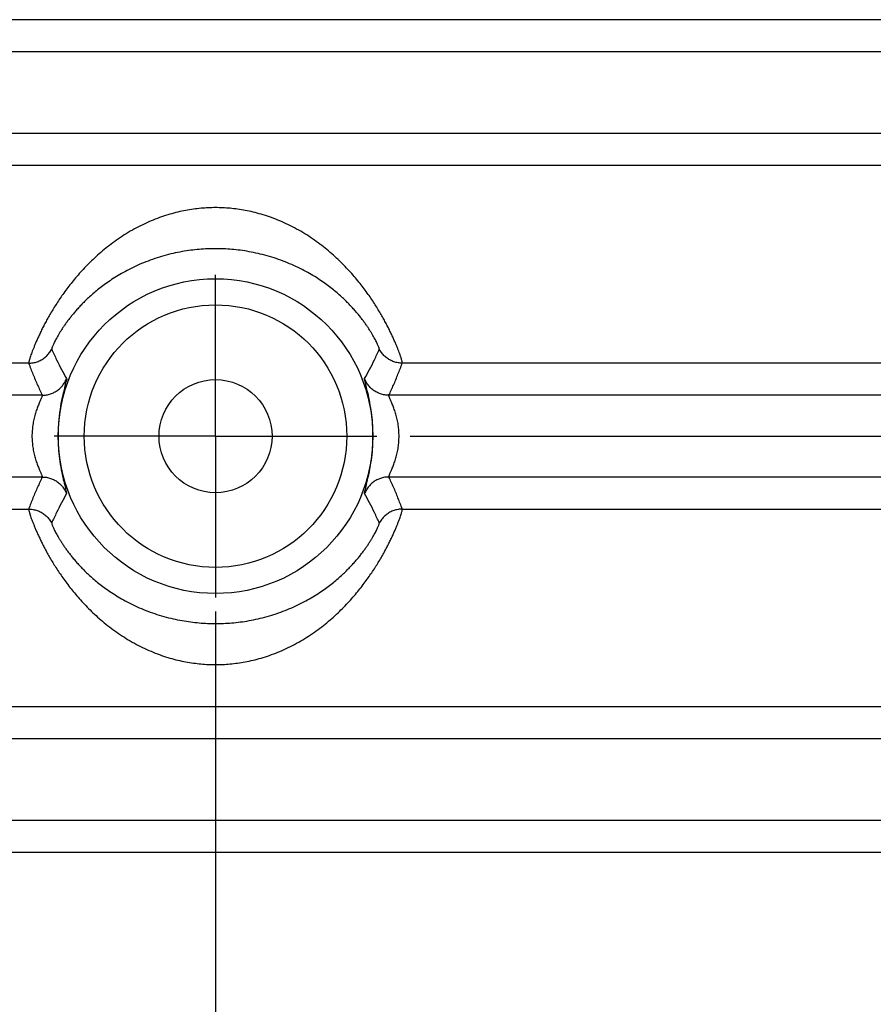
# Model space of a CAD drawing. Header units: inches. Extents: x 0 to 34, y 0 to 22.
# Tile 17 of 83: x 7.3 to 8.3, y 6.6 to 7.7. Entities that reach past the tile are written whole.
import ezdxf

# ---------------------------------------------------------------- set-up
doc = ezdxf.new("R2010")
doc.units = ezdxf.units.IN
doc.header["$LTSCALE"] = 1.87
doc.header["$MEASUREMENT"] = 0
doc.linetypes.add('CENTER', pattern=[0.6, 0.375, -0.075, 0.075, -0.075])
doc.layers.get('0').update_dxf_attribs({"linetype": 'CONTINUOUS'})
doc.layers.add('DEFAULT_1', color=7, linetype='CENTER')
doc.layers.add('DIMENSIONS', color=7, linetype='CONTINUOUS')
doc.styles.get("Standard").update_dxf_attribs({"font": 'txt', "width": 0.8})
doc.dimstyles.new('DIMSTYLE_1', dxfattribs={"dimtxt": 0.125, "dimasz": 0.18, "dimexe": 0.18, "dimexo": 0.0625, "dimgap": 0.09, "dimtad": 0, "dimtih": 1, "dimtoh": 1, "dimdec": 3, "dimzin": 4, "dimdsep": 46, "dimtxsty": 'STANDARD', "dimblk": '_FILLED', "dimblk1": '_FILLED', "dimblk2": '_FILLED', "dimcen": 0.09, "dimadec": 0, "dimazin": 0, "dimtp": 0.01, "dimtm": 0.01, "dimtfac": 1, "dimtdec": 3, "dimtofl": 0, "dimtmove": 0, "dimatfit": 3, "dimldrblk": '_FILLED', "dimfxl": 1, "dimtolj": 1, "dimtzin": 4, "dimarcsym": 0})

# ---------------------------------------------------------------- blocks, each defined once
blk = doc.blocks.new('_FILLED')
at = {"color": 0, "linetype": 'BYBLOCK'}
blk.add_solid([(0, 0), (-1, 0.1736), (-1, -0.1736)], dxfattribs=at)
blk = doc.blocks.new('*D0')
at = {"layer": 'DIMENSIONS', "color": 2, "linetype": 'CONTINUOUS'}
for p, q in [((7.5097, 7.0144), (7.5097, 4.6062)), ((5.7752, 5.4345), (5.7752, 4.6062)), ((5.7752, 4.7312), (5.4152, 4.7312)), ((7.5097, 4.7312), (7.8697, 4.7312))]:
    blk.add_line(p, q, dxfattribs=at)
at = {"layer": 'DIMENSIONS', "color": 2, "linetype": 'CONTINUOUS', "xscale": 0.18, "yscale": 0.18, "zscale": 0.18}
blk.add_blockref('_FILLED', (5.7752, 4.7312), dxfattribs=at)
at = {"layer": 'DIMENSIONS', "color": 2, "linetype": 'CONTINUOUS', "xscale": 0.18, "yscale": 0.18, "zscale": 0.18, "rotation": 180}
blk.add_blockref('_FILLED', (7.5097, 4.7312), dxfattribs=at)
at = {"layer": 'DIMENSIONS', "color": 2, "linetype": 'CONTINUOUS', "width": 0.8}
for s, p in [('[', (6.6112, 4.6687)), (']', (7.2112, 4.6687)), ('1.735', (5.9862, 4.6687)), ('44.06', (6.7112, 4.6687))]:
    blk.add_text(s, height=0.125, dxfattribs=at).set_placement(p)
blk = doc.blocks.new('*D2')
at = {"layer": 'DIMENSIONS', "color": 2, "linetype": 'CONTINUOUS'}
for p, q in [((7.7337, 7.2162), (10.1193, 7.2162)), ((9.9943, 7.2162), (9.9943, 6.5597)), ((9.9943, 5.4812), (9.9943, 6.3097)), ((9.2666, 5.4812), (10.1193, 5.4812))]:
    blk.add_line(p, q, dxfattribs=at)
at = {"layer": 'DIMENSIONS', "color": 2, "linetype": 'CONTINUOUS', "xscale": 0.18, "yscale": 0.18, "zscale": 0.18}
for p, rotation in [((9.9943, 7.2162), 90), ((9.9943, 5.4812), 270)]:
    blk.add_blockref('_FILLED', p, dxfattribs=dict(at, rotation=rotation))
at = {"layer": 'DIMENSIONS', "color": 2, "linetype": 'CONTINUOUS', "width": 0.8}
for s, p in [('[', (9.9568, 6.3722)), (']', (10.5568, 6.3722)), ('1.735', (9.3318, 6.3722)), ('44.07', (10.0568, 6.3722))]:
    blk.add_text(s, height=0.125, dxfattribs=at).set_placement(p)

msp = doc.modelspace()

# ---------------------------------------------------------------- linework, layer by layer
at = {"color": 7, "linetype": 'CONTINUOUS'}
for p, q in [((9.1951, 7.6951), (5.8243, 7.6951)), ((9.128, 7.6582), (5.8914, 7.6582)), ((9.128, 7.5642), (5.8914, 7.5642)), ((9.1951, 7.5273), (5.8243, 7.5273)), ((7.2947, 7.3001), (6.2286, 7.3001)), ((8.7908, 7.3001), (7.7246, 7.3001)), ((7.3103, 7.2632), (6.4812, 7.2632)), ((8.5382, 7.2632), (7.7091, 7.2632)), ((7.3287, 7.2218), (7.3287, 7.2114)), ((7.6907, 7.2106), (7.6907, 7.221)), ((7.3103, 7.1692), (6.4812, 7.1692)), ((8.5382, 7.1692), (7.7091, 7.1692)), ((6.2286, 7.1323), (7.2947, 7.1323)), ((7.7246, 7.1323), (8.7908, 7.1323)), ((5.8243, 6.9051), (9.1951, 6.9051)), ((9.128, 6.8682), (5.8914, 6.8682)), ((9.128, 6.7742), (5.8914, 6.7742)), ((9.1951, 6.7373), (5.8243, 6.7373))]:
    msp.add_line(p, q, dxfattribs=at)
for radius in [0.181, 0.151, 0.065]:
    msp.add_circle((7.5097, 7.2162), radius, dxfattribs=at)
for points, knots in [([(7.5097, 7.479), (7.5069, 7.479), (7.5014, 7.4788), (7.4929, 7.4783), (7.4842, 7.4773), (7.4753, 7.4758), (7.4662, 7.4739), (7.4569, 7.4714), (7.4475, 7.4684), (7.4379, 7.4648), (7.4282, 7.4606), (7.4187, 7.4558), (7.4093, 7.4505), (7.4003, 7.4448), (7.3917, 7.4387), (7.3836, 7.4325), (7.3759, 7.426), (7.3688, 7.4195), (7.3621, 7.413), (7.3559, 7.4064), (7.3501, 7.3999), (7.3448, 7.3935), (7.3398, 7.3871), (7.3352, 7.3809), (7.3309, 7.3748), (7.327, 7.3689), (7.3233, 7.3631), (7.32, 7.3575), (7.3169, 7.3521), (7.314, 7.3469), (7.3114, 7.3419), (7.3091, 7.3372), (7.3069, 7.3326), (7.3049, 7.3283), (7.3031, 7.3243), (7.3016, 7.3205), (7.3002, 7.3171), (7.2989, 7.3139), (7.2979, 7.311), (7.2969, 7.3084), (7.2962, 7.3062), (7.2956, 7.3043), (7.2952, 7.3027), (7.2949, 7.3015), (7.2947, 7.3007), (7.2947, 7.3003), (7.2947, 7.3001)], [0, 0, 0, 0, 0.027598, 0.055937, 0.085109, 0.115204, 0.146314, 0.178523, 0.211842, 0.246184, 0.281453, 0.317374, 0.353489, 0.389321, 0.424531, 0.458959, 0.492443, 0.524837, 0.556125, 0.586319, 0.615425, 0.643445, 0.670397, 0.696308, 0.721195, 0.745057, 0.767901, 0.789738, 0.810575, 0.83041, 0.84924, 0.867067, 0.883886, 0.899678, 0.914426, 0.928107, 0.940695, 0.952156, 0.962459, 0.971572, 0.979468, 0.98612, 0.991508, 0.995617, 0.998439, 1, 1, 1, 1]), ([(7.7246, 7.3001), (7.7247, 7.3003), (7.7246, 7.3007), (7.7245, 7.3015), (7.7242, 7.3027), (7.7238, 7.3043), (7.7232, 7.3062), (7.7224, 7.3084), (7.7215, 7.311), (7.7205, 7.3139), (7.7192, 7.3171), (7.7178, 7.3205), (7.7162, 7.3243), (7.7145, 7.3283), (7.7125, 7.3326), (7.7103, 7.3372), (7.7079, 7.3419), (7.7053, 7.3469), (7.7025, 7.3521), (7.6994, 7.3575), (7.696, 7.3631), (7.6924, 7.3689), (7.6885, 7.3748), (7.6842, 7.3809), (7.6796, 7.3871), (7.6746, 7.3934), (7.6693, 7.3999), (7.6635, 7.4064), (7.6573, 7.4129), (7.6506, 7.4195), (7.6435, 7.426), (7.6358, 7.4324), (7.6277, 7.4387), (7.6191, 7.4447), (7.6101, 7.4505), (7.6007, 7.4557), (7.5912, 7.4605), (7.5815, 7.4648), (7.5719, 7.4684), (7.5624, 7.4714), (7.5531, 7.4739), (7.5441, 7.4758), (7.5352, 7.4773), (7.5265, 7.4783), (7.518, 7.4788), (7.5124, 7.479), (7.5097, 7.479)], [0, 0, 0, 0, 0.00156, 0.00438, 0.008486, 0.01387, 0.020519, 0.028411, 0.037522, 0.047825, 0.059288, 0.071882, 0.085575, 0.100339, 0.116151, 0.132989, 0.150833, 0.169667, 0.189493, 0.210311, 0.23212, 0.254923, 0.278737, 0.303582, 0.329466, 0.356395, 0.384396, 0.413489, 0.443688, 0.474982, 0.507357, 0.540802, 0.575268, 0.610527, 0.646324, 0.682406, 0.718384, 0.753785, 0.788183, 0.821452, 0.853606, 0.884673, 0.914744, 0.94392, 0.972304, 1, 1, 1, 1]), ([(7.5097, 7.4318), (7.5066, 7.4318), (7.5004, 7.4316), (7.4908, 7.431), (7.4811, 7.43), (7.471, 7.4284), (7.4607, 7.4264), (7.4503, 7.4237), (7.4398, 7.4205), (7.4295, 7.4167), (7.4196, 7.4126), (7.4104, 7.4081), (7.4018, 7.4034), (7.3939, 7.3987), (7.3867, 7.3939), (7.3801, 7.3892), (7.3741, 7.3845), (7.3687, 7.38), (7.3637, 7.3755), (7.3592, 7.3712), (7.355, 7.367), (7.3512, 7.3629), (7.3478, 7.3589), (7.3446, 7.3551), (7.3416, 7.3514), (7.3389, 7.3478), (7.3365, 7.3444), (7.3342, 7.3411), (7.3322, 7.3379), (7.3303, 7.335), (7.3286, 7.3321), (7.3271, 7.3295), (7.3258, 7.327), (7.3246, 7.3248), (7.3237, 7.3227), (7.3228, 7.321), (7.3222, 7.3194), (7.3217, 7.3182), (7.3214, 7.3172), (7.3212, 7.3165), (7.3212, 7.3162), (7.3212, 7.3161)], [0, 0, 0, 0, 0.039491, 0.080183, 0.122191, 0.165634, 0.210614, 0.256884, 0.303913, 0.351011, 0.397161, 0.441354, 0.483177, 0.522559, 0.559439, 0.593928, 0.626229, 0.656545, 0.685028, 0.711818, 0.737073, 0.760924, 0.783457, 0.804764, 0.824937, 0.844031, 0.862086, 0.879136, 0.895196, 0.910262, 0.92432, 0.93734, 0.949288, 0.960126, 0.969799, 0.978236, 0.985365, 0.991129, 0.995482, 0.998419, 1, 1, 1, 1]), ([(7.6981, 7.3161), (7.6982, 7.3162), (7.6982, 7.3165), (7.698, 7.3172), (7.6977, 7.3182), (7.6972, 7.3194), (7.6965, 7.321), (7.6957, 7.3227), (7.6947, 7.3248), (7.6936, 7.327), (7.6922, 7.3295), (7.6907, 7.3321), (7.6891, 7.3349), (7.6872, 7.3379), (7.6852, 7.3411), (7.6829, 7.3444), (7.6804, 7.3478), (7.6777, 7.3514), (7.6748, 7.3551), (7.6716, 7.3589), (7.6681, 7.3629), (7.6643, 7.3669), (7.6602, 7.3712), (7.6557, 7.3755), (7.6507, 7.3799), (7.6453, 7.3845), (7.6393, 7.3891), (7.6328, 7.3939), (7.6256, 7.3986), (7.6177, 7.4034), (7.6091, 7.408), (7.5998, 7.4125), (7.5899, 7.4167), (7.5796, 7.4205), (7.5692, 7.4237), (7.5587, 7.4263), (7.5484, 7.4284), (7.5383, 7.43), (7.5286, 7.431), (7.519, 7.4316), (7.5128, 7.4318), (7.5097, 7.4318)], [0, 0, 0, 0, 0.001579, 0.004509, 0.008854, 0.014609, 0.021731, 0.030162, 0.039834, 0.050671, 0.062615, 0.07563, 0.089683, 0.104744, 0.120801, 0.13785, 0.1559, 0.174988, 0.195157, 0.216456, 0.238965, 0.26279, 0.28803, 0.314784, 0.343213, 0.373489, 0.405763, 0.440197, 0.476994, 0.516344, 0.558243, 0.602397, 0.648479, 0.695725, 0.742965, 0.789253, 0.834212, 0.877631, 0.91962, 0.960352, 1, 1, 1, 1]), ([(7.2947, 7.3001), (7.2956, 7.3001), (7.2972, 7.3002), (7.2997, 7.3005), (7.3022, 7.301), (7.3045, 7.3017), (7.3069, 7.3027), (7.3091, 7.3038), (7.3113, 7.3051), (7.3133, 7.3065), (7.3152, 7.3081), (7.3169, 7.3099), (7.3185, 7.3118), (7.32, 7.3139), (7.3208, 7.3153), (7.3212, 7.3161)], [0, 0, 0, 0, 0.076925, 0.153853, 0.230785, 0.307717, 0.38465, 0.461582, 0.538513, 0.61544, 0.692363, 0.769281, 0.846194, 0.9231, 1, 1, 1, 1]), ([(7.3212, 7.3161), (7.323, 7.312), (7.3267, 7.3042), (7.3324, 7.293), (7.3363, 7.2858), (7.3383, 7.2824)], [0, 0, 0, 0, 0.352905, 0.685417, 1, 1, 1, 1]), ([(7.6811, 7.2824), (7.683, 7.2858), (7.687, 7.293), (7.6927, 7.3042), (7.6963, 7.312), (7.6981, 7.3161)], [0, 0, 0, 0, 0.314594, 0.647096, 1, 1, 1, 1]), ([(7.7246, 7.3001), (7.7238, 7.3001), (7.7221, 7.3002), (7.7197, 7.3005), (7.7172, 7.301), (7.7148, 7.3017), (7.7125, 7.3027), (7.7103, 7.3038), (7.7081, 7.3051), (7.7061, 7.3065), (7.7042, 7.3081), (7.7024, 7.3099), (7.7008, 7.3118), (7.6994, 7.3139), (7.6985, 7.3153), (7.6981, 7.3161)], [0, 0, 0, 0, 0.076924, 0.153852, 0.230782, 0.307714, 0.384647, 0.461579, 0.538509, 0.615436, 0.69236, 0.769279, 0.846192, 0.923099, 1, 1, 1, 1]), ([(7.2947, 7.3001), (7.2963, 7.2958), (7.2996, 7.2874), (7.3048, 7.2751), (7.3085, 7.2671), (7.3103, 7.2632)], [0, 0, 0, 0, 0.342054, 0.675526, 1, 1, 1, 1]), ([(7.7091, 7.2632), (7.7109, 7.2671), (7.7146, 7.2751), (7.7197, 7.2874), (7.723, 7.2958), (7.7246, 7.3001)], [0, 0, 0, 0, 0.324469, 0.65794, 1, 1, 1, 1]), ([(7.3103, 7.2632), (7.3111, 7.2632), (7.3127, 7.2632), (7.3151, 7.2635), (7.3175, 7.264), (7.3198, 7.2647), (7.322, 7.2655), (7.3242, 7.2666), (7.3263, 7.2678), (7.3283, 7.2691), (7.3301, 7.2706), (7.3319, 7.2723), (7.3335, 7.2741), (7.3349, 7.276), (7.3362, 7.278), (7.3373, 7.2801), (7.338, 7.2816), (7.3383, 7.2824)], [0, 0, 0, 0, 0.066663, 0.133331, 0.200002, 0.266676, 0.333352, 0.400029, 0.466706, 0.533382, 0.600056, 0.666727, 0.733393, 0.800054, 0.86671, 0.933358, 1, 1, 1, 1]), ([(7.3383, 7.2824), (7.3388, 7.2815), (7.337, 7.2777), (7.336, 7.2709), (7.3329, 7.2598), (7.3306, 7.2464), (7.3291, 7.2334), (7.3287, 7.225), (7.3287, 7.2218)], [0, 0, 0, 0, 0.047885, 0.172094, 0.36191, 0.593963, 0.843089, 1, 1, 1, 1]), ([(7.6907, 7.221), (7.6907, 7.2238), (7.6904, 7.2309), (7.6893, 7.2422), (7.6873, 7.2545), (7.6852, 7.2652), (7.6828, 7.2736), (7.6819, 7.2788), (7.6807, 7.2817), (7.6811, 7.2824)], [0, 0, 0, 0, 0.13256, 0.344518, 0.548336, 0.729426, 0.872157, 0.963823, 1, 1, 1, 1]), ([(7.7091, 7.2632), (7.7083, 7.2632), (7.7067, 7.2632), (7.7043, 7.2635), (7.7019, 7.264), (7.6996, 7.2647), (7.6974, 7.2655), (7.6952, 7.2666), (7.6931, 7.2678), (7.6911, 7.2691), (7.6892, 7.2706), (7.6875, 7.2723), (7.6859, 7.2741), (7.6844, 7.276), (7.6832, 7.278), (7.682, 7.2801), (7.6814, 7.2816), (7.6811, 7.2824)], [0, 0, 0, 0, 0.066658, 0.133322, 0.19999, 0.266661, 0.333334, 0.40001, 0.466686, 0.533361, 0.600036, 0.666708, 0.733376, 0.80004, 0.8667, 0.933353, 1, 1, 1, 1]), ([(7.3103, 7.2632), (7.3104, 7.2631), (7.3103, 7.2629), (7.3103, 7.2624), (7.31, 7.2618), (7.3097, 7.2609), (7.3092, 7.2598), (7.3086, 7.2585), (7.3079, 7.2569), (7.3071, 7.2551), (7.3063, 7.253), (7.3054, 7.2508), (7.3044, 7.2483), (7.3035, 7.2456), (7.3026, 7.2428), (7.3017, 7.2398), (7.301, 7.2368), (7.3003, 7.2337), (7.2997, 7.2306), (7.2993, 7.2274), (7.2989, 7.2242), (7.2987, 7.221), (7.2985, 7.2178), (7.2985, 7.2146), (7.2987, 7.2114), (7.2989, 7.2082), (7.2993, 7.205), (7.2997, 7.2018), (7.3003, 7.1987), (7.301, 7.1956), (7.3017, 7.1926), (7.3026, 7.1896), (7.3035, 7.1868), (7.3044, 7.1842), (7.3054, 7.1817), (7.3063, 7.1794), (7.3071, 7.1773), (7.3079, 7.1755), (7.3086, 7.1739), (7.3092, 7.1726), (7.3097, 7.1715), (7.31, 7.1706), (7.3103, 7.17), (7.3103, 7.1696), (7.3104, 7.1693), (7.3103, 7.1692)], [0, 0, 0, 0, 0.002373, 0.00687, 0.013829, 0.023387, 0.035617, 0.050556, 0.068207, 0.088533, 0.111418, 0.136642, 0.163925, 0.192948, 0.22337, 0.254837, 0.286974, 0.319484, 0.35222, 0.385064, 0.41792, 0.450757, 0.483579, 0.516395, 0.549217, 0.582053, 0.614908, 0.647752, 0.680488, 0.712998, 0.745135, 0.776604, 0.807027, 0.836051, 0.863337, 0.888562, 0.91145, 0.931778, 0.949434, 0.964376, 0.976609, 0.986168, 0.993129, 0.997627, 1, 1, 1, 1]), ([(7.7091, 7.1692), (7.709, 7.1693), (7.709, 7.1696), (7.7091, 7.17), (7.7093, 7.1706), (7.7097, 7.1715), (7.7102, 7.1726), (7.7107, 7.1739), (7.7114, 7.1755), (7.7122, 7.1773), (7.7131, 7.1794), (7.714, 7.1817), (7.7149, 7.1842), (7.7159, 7.1868), (7.7168, 7.1896), (7.7176, 7.1926), (7.7184, 7.1956), (7.7191, 7.1987), (7.7197, 7.2018), (7.7201, 7.205), (7.7205, 7.2082), (7.7207, 7.2114), (7.7208, 7.2146), (7.7208, 7.2178), (7.7207, 7.221), (7.7205, 7.2242), (7.7201, 7.2274), (7.7197, 7.2306), (7.7191, 7.2337), (7.7184, 7.2368), (7.7176, 7.2398), (7.7168, 7.2428), (7.7159, 7.2456), (7.7149, 7.2483), (7.714, 7.2508), (7.7131, 7.253), (7.7122, 7.2551), (7.7114, 7.2569), (7.7107, 7.2585), (7.7102, 7.2598), (7.7097, 7.2609), (7.7093, 7.2618), (7.7091, 7.2624), (7.709, 7.2629), (7.709, 7.2631), (7.7091, 7.2632)], [0, 0, 0, 0, 0.002373, 0.006871, 0.013831, 0.02339, 0.035623, 0.050565, 0.06822, 0.088548, 0.111436, 0.136661, 0.163945, 0.192968, 0.223389, 0.254857, 0.286995, 0.319505, 0.352241, 0.385085, 0.41794, 0.450777, 0.483598, 0.516414, 0.549236, 0.582073, 0.614929, 0.647774, 0.68051, 0.71302, 0.745157, 0.776625, 0.807048, 0.836071, 0.863356, 0.88858, 0.911465, 0.931792, 0.949443, 0.964382, 0.976613, 0.98617, 0.99313, 0.997627, 1, 1, 1, 1]), ([(7.3287, 7.2114), (7.3287, 7.2086), (7.3289, 7.2015), (7.3301, 7.1902), (7.332, 7.178), (7.3342, 7.1673), (7.3366, 7.1588), (7.3375, 7.1536), (7.3386, 7.1507), (7.3383, 7.1501)], [0, 0, 0, 0, 0.132435, 0.344108, 0.547707, 0.728813, 0.871764, 0.96368, 1, 1, 1, 1]), ([(7.6811, 7.1501), (7.6806, 7.1509), (7.6823, 7.1547), (7.6834, 7.1616), (7.6864, 7.1726), (7.6887, 7.1861), (7.6903, 7.1991), (7.6906, 7.2074), (7.6907, 7.2106)], [0, 0, 0, 0, 0.048112, 0.172707, 0.362773, 0.594771, 0.843548, 1, 1, 1, 1]), ([(7.3103, 7.1692), (7.3085, 7.1653), (7.3048, 7.1573), (7.2996, 7.145), (7.2963, 7.1366), (7.2947, 7.1323)], [0, 0, 0, 0, 0.324469, 0.65794, 1, 1, 1, 1]), ([(7.3103, 7.1692), (7.3111, 7.1692), (7.3127, 7.1692), (7.3151, 7.1689), (7.3175, 7.1684), (7.3198, 7.1677), (7.322, 7.1669), (7.3242, 7.1659), (7.3263, 7.1647), (7.3283, 7.1633), (7.3301, 7.1618), (7.3319, 7.1601), (7.3335, 7.1583), (7.3349, 7.1564), (7.3362, 7.1544), (7.3374, 7.1523), (7.338, 7.1508), (7.3383, 7.1501)], [0, 0, 0, 0, 0.066659, 0.133322, 0.19999, 0.266661, 0.333335, 0.40001, 0.466686, 0.533362, 0.600036, 0.666708, 0.733376, 0.800041, 0.8667, 0.933353, 1, 1, 1, 1]), ([(7.7091, 7.1692), (7.7083, 7.1692), (7.7067, 7.1692), (7.7043, 7.1689), (7.7019, 7.1684), (7.6996, 7.1677), (7.6974, 7.1669), (7.6952, 7.1659), (7.6931, 7.1647), (7.6911, 7.1633), (7.6892, 7.1618), (7.6875, 7.1601), (7.6859, 7.1583), (7.6844, 7.1564), (7.6832, 7.1544), (7.682, 7.1523), (7.6814, 7.1508), (7.6811, 7.1501)], [0, 0, 0, 0, 0.066663, 0.133331, 0.200002, 0.266676, 0.333352, 0.40003, 0.466706, 0.533382, 0.600056, 0.666727, 0.733393, 0.800054, 0.86671, 0.933358, 1, 1, 1, 1]), ([(7.7246, 7.1323), (7.723, 7.1366), (7.7197, 7.145), (7.7146, 7.1573), (7.7109, 7.1653), (7.7091, 7.1692)], [0, 0, 0, 0, 0.342054, 0.675526, 1, 1, 1, 1]), ([(7.3383, 7.1501), (7.3363, 7.1466), (7.3324, 7.1395), (7.3267, 7.1282), (7.323, 7.1204), (7.3212, 7.1164)], [0, 0, 0, 0, 0.314594, 0.647096, 1, 1, 1, 1]), ([(7.6981, 7.1164), (7.6963, 7.1204), (7.6927, 7.1282), (7.687, 7.1395), (7.683, 7.1466), (7.6811, 7.1501)], [0, 0, 0, 0, 0.352905, 0.685417, 1, 1, 1, 1]), ([(7.2947, 7.1323), (7.2956, 7.1323), (7.2972, 7.1322), (7.2997, 7.1319), (7.3022, 7.1314), (7.3045, 7.1307), (7.3069, 7.1298), (7.3091, 7.1287), (7.3113, 7.1274), (7.3133, 7.1259), (7.3152, 7.1243), (7.3169, 7.1225), (7.3185, 7.1206), (7.32, 7.1185), (7.3208, 7.1171), (7.3212, 7.1164)], [0, 0, 0, 0, 0.076924, 0.153852, 0.230782, 0.307714, 0.384647, 0.461579, 0.538509, 0.615436, 0.69236, 0.769279, 0.846192, 0.923099, 1, 1, 1, 1]), ([(7.2947, 7.1323), (7.2947, 7.1321), (7.2947, 7.1317), (7.2949, 7.1309), (7.2952, 7.1297), (7.2956, 7.1281), (7.2962, 7.1262), (7.2969, 7.124), (7.2978, 7.1214), (7.2989, 7.1186), (7.3002, 7.1154), (7.3016, 7.1119), (7.3031, 7.1081), (7.3049, 7.1041), (7.3069, 7.0998), (7.3091, 7.0953), (7.3114, 7.0905), (7.314, 7.0855), (7.3169, 7.0803), (7.32, 7.0749), (7.3233, 7.0693), (7.327, 7.0636), (7.3309, 7.0576), (7.3352, 7.0515), (7.3398, 7.0453), (7.3447, 7.039), (7.3501, 7.0326), (7.3559, 7.0261), (7.3621, 7.0195), (7.3687, 7.013), (7.3759, 7.0064), (7.3835, 7), (7.3917, 6.9937), (7.4003, 6.9877), (7.4093, 6.982), (7.4186, 6.9767), (7.4282, 6.9719), (7.4379, 6.9677), (7.4475, 6.964), (7.4569, 6.961), (7.4662, 6.9585), (7.4753, 6.9566), (7.4842, 6.9552), (7.4929, 6.9542), (7.5013, 6.9536), (7.5069, 6.9535), (7.5097, 6.9535)], [0, 0, 0, 0, 0.00156, 0.00438, 0.008486, 0.01387, 0.020519, 0.028411, 0.037522, 0.047825, 0.059288, 0.071882, 0.085575, 0.100339, 0.116151, 0.132989, 0.150833, 0.169667, 0.189493, 0.210311, 0.23212, 0.254923, 0.278737, 0.303582, 0.329466, 0.356395, 0.384396, 0.413489, 0.443688, 0.474982, 0.507357, 0.540802, 0.575268, 0.610527, 0.646324, 0.682406, 0.718384, 0.753785, 0.788183, 0.821452, 0.853606, 0.884673, 0.914744, 0.94392, 0.972304, 1, 1, 1, 1]), ([(7.5097, 6.9535), (7.5124, 6.9535), (7.518, 6.9536), (7.5265, 6.9542), (7.5351, 6.9552), (7.544, 6.9566), (7.5531, 6.9585), (7.5624, 6.961), (7.5719, 6.964), (7.5815, 6.9676), (7.5911, 6.9719), (7.6007, 6.9767), (7.61, 6.9819), (7.6191, 6.9877), (7.6277, 6.9937), (7.6358, 7), (7.6434, 7.0064), (7.6506, 7.0129), (7.6573, 7.0195), (7.6635, 7.026), (7.6692, 7.0325), (7.6746, 7.039), (7.6796, 7.0453), (7.6842, 7.0515), (7.6884, 7.0576), (7.6924, 7.0636), (7.696, 7.0693), (7.6994, 7.0749), (7.7025, 7.0803), (7.7053, 7.0855), (7.7079, 7.0905), (7.7103, 7.0953), (7.7125, 7.0998), (7.7145, 7.1041), (7.7162, 7.1081), (7.7178, 7.1119), (7.7192, 7.1154), (7.7205, 7.1186), (7.7215, 7.1214), (7.7224, 7.124), (7.7232, 7.1262), (7.7238, 7.1281), (7.7242, 7.1297), (7.7245, 7.1309), (7.7246, 7.1317), (7.7247, 7.1321), (7.7246, 7.1323)], [0, 0, 0, 0, 0.027598, 0.055937, 0.085109, 0.115204, 0.146314, 0.178523, 0.211842, 0.246184, 0.281453, 0.317374, 0.353489, 0.389321, 0.424531, 0.458959, 0.492443, 0.524837, 0.556125, 0.586319, 0.615425, 0.643445, 0.670397, 0.696308, 0.721195, 0.745057, 0.767901, 0.789738, 0.810575, 0.83041, 0.84924, 0.867067, 0.883886, 0.899678, 0.914426, 0.928107, 0.940695, 0.952156, 0.962459, 0.971572, 0.979468, 0.98612, 0.991508, 0.995617, 0.998439, 1, 1, 1, 1]), ([(7.7246, 7.1323), (7.7238, 7.1323), (7.7221, 7.1322), (7.7197, 7.1319), (7.7172, 7.1314), (7.7148, 7.1307), (7.7125, 7.1298), (7.7103, 7.1287), (7.7081, 7.1274), (7.7061, 7.1259), (7.7042, 7.1243), (7.7024, 7.1225), (7.7008, 7.1206), (7.6994, 7.1185), (7.6985, 7.1171), (7.6981, 7.1164)], [0, 0, 0, 0, 0.076925, 0.153853, 0.230785, 0.307717, 0.38465, 0.461582, 0.538513, 0.61544, 0.692363, 0.769281, 0.846194, 0.9231, 1, 1, 1, 1]), ([(7.3212, 7.1164), (7.3212, 7.1163), (7.3212, 7.1159), (7.3214, 7.1152), (7.3217, 7.1142), (7.3222, 7.113), (7.3228, 7.1115), (7.3236, 7.1097), (7.3246, 7.1077), (7.3258, 7.1054), (7.3271, 7.103), (7.3286, 7.1003), (7.3303, 7.0975), (7.3322, 7.0945), (7.3342, 7.0914), (7.3365, 7.0881), (7.3389, 7.0846), (7.3416, 7.0811), (7.3446, 7.0774), (7.3477, 7.0735), (7.3512, 7.0696), (7.355, 7.0655), (7.3592, 7.0613), (7.3637, 7.0569), (7.3687, 7.0525), (7.3741, 7.0479), (7.3801, 7.0433), (7.3866, 7.0386), (7.3938, 7.0338), (7.4017, 7.029), (7.4103, 7.0244), (7.4196, 7.0199), (7.4294, 7.0157), (7.4397, 7.012), (7.4502, 7.0087), (7.4607, 7.0061), (7.471, 7.004), (7.481, 7.0025), (7.4908, 7.0014), (7.5003, 7.0008), (7.5066, 7.0007), (7.5097, 7.0007)], [0, 0, 0, 0, 0.001579, 0.004509, 0.008854, 0.014609, 0.021731, 0.030162, 0.039834, 0.050671, 0.062615, 0.07563, 0.089683, 0.104744, 0.120801, 0.13785, 0.1559, 0.174988, 0.195157, 0.216456, 0.238965, 0.26279, 0.28803, 0.314784, 0.343213, 0.373489, 0.405763, 0.440197, 0.476994, 0.516344, 0.558243, 0.602397, 0.648479, 0.695725, 0.742965, 0.789253, 0.834212, 0.877631, 0.91962, 0.960352, 1, 1, 1, 1]), ([(7.5097, 7.0007), (7.5128, 7.0007), (7.519, 7.0008), (7.5285, 7.0014), (7.5383, 7.0024), (7.5484, 7.004), (7.5587, 7.0061), (7.5691, 7.0087), (7.5796, 7.0119), (7.5898, 7.0157), (7.5997, 7.0199), (7.609, 7.0243), (7.6176, 7.029), (7.6255, 7.0337), (7.6327, 7.0385), (7.6393, 7.0432), (7.6452, 7.0479), (7.6507, 7.0524), (7.6556, 7.0569), (7.6602, 7.0612), (7.6643, 7.0655), (7.6681, 7.0696), (7.6716, 7.0735), (7.6748, 7.0773), (7.6777, 7.081), (7.6804, 7.0846), (7.6829, 7.088), (7.6851, 7.0913), (7.6872, 7.0945), (7.6891, 7.0975), (7.6907, 7.1003), (7.6922, 7.1029), (7.6936, 7.1054), (7.6947, 7.1076), (7.6957, 7.1097), (7.6965, 7.1115), (7.6972, 7.113), (7.6977, 7.1142), (7.698, 7.1152), (7.6982, 7.1159), (7.6982, 7.1163), (7.6981, 7.1164)], [0, 0, 0, 0, 0.039491, 0.080183, 0.122191, 0.165634, 0.210614, 0.256884, 0.303913, 0.351011, 0.397161, 0.441354, 0.483177, 0.522559, 0.559439, 0.593928, 0.626229, 0.656545, 0.685028, 0.711818, 0.737073, 0.760924, 0.783457, 0.804764, 0.824937, 0.844031, 0.862086, 0.879136, 0.895196, 0.910262, 0.92432, 0.93734, 0.949288, 0.960126, 0.969799, 0.978236, 0.985365, 0.991129, 0.995482, 0.998419, 1, 1, 1, 1])]:
    msp.add_open_spline(points, degree=3, knots=knots, dxfattribs=at)
at = {"layer": 'DEFAULT_1', "color": 7, "linetype": 'CENTER'}
for q in [(7.5097, 7.4017), (7.3242, 7.2162), (7.5097, 7.0307), (7.6952, 7.2162)]:
    msp.add_line((7.5097, 7.2162), q, dxfattribs=at)

# ---------------------------------------------------------------- dimensions: what is measured, and where the dimension line sits
at = {"layer": 'DIMENSIONS', "color": 2, "linetype": 'CONTINUOUS'}
dim = msp.add_linear_dim(base=(9.9943, 7.2162), p1=(9.2666, 5.4812), p2=(7.7337, 7.2162), angle=90, dimstyle='DIMSTYLE_1', dxfattribs=at)
dim.commit()
dim.dimension.update_dxf_attribs({"geometry": '*D2', "text_midpoint": (9.9943, 6.4347), "dimtype": 160})
dim = msp.add_linear_dim(base=(7.5096850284, 4.7312035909), p1=(5.7751850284, 5.4344630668), p2=(7.5096850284, 7.0143612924), dimstyle='DIMSTYLE_1', dxfattribs=at)
dim.commit()
dim.dimension.update_dxf_attribs({"geometry": '*D0', "text_midpoint": (6.6487048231, 4.7312035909), "dimtype": 160})

doc.saveas('drawing.dxf')
